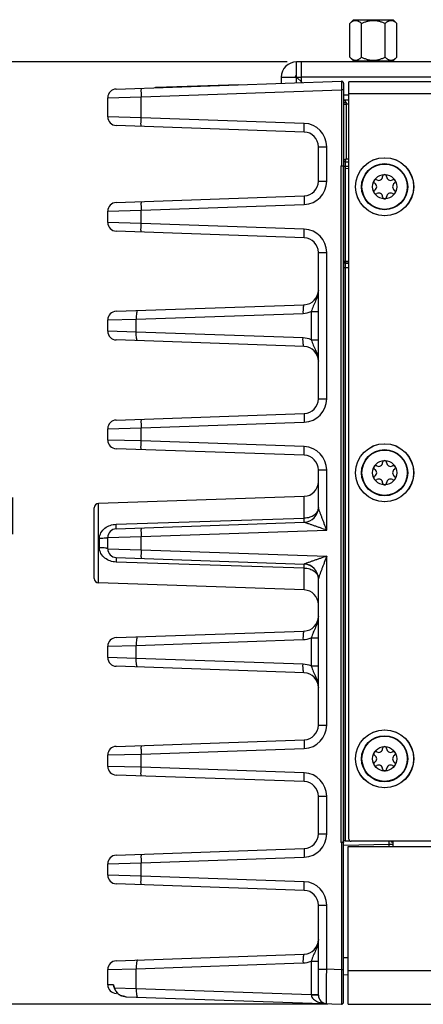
# Model space of a CAD drawing. Header units: inches. Extents: x 0 to 34, y 0 to 22.
# Tile 68 of 106: x 12 to 13.9, y 8.3 to 12.8. Entities that reach past the tile are written whole.
import ezdxf

# ---------------------------------------------------------------- set-up
doc = ezdxf.new("R2010")
doc.units = ezdxf.units.IN
doc.header["$LTSCALE"] = 1.87
doc.header["$MEASUREMENT"] = 0
doc.layers.get('0').update_dxf_attribs({"linetype": 'CONTINUOUS'})
for name, color, linetype in [('02___PRT_ALL_AXES', 7, 'CONTINUOUS'), ('COSMETIC', 7, 'CONTINUOUS'), ('DIMENSIONS', 7, 'CONTINUOUS')]:
    doc.layers.add(name, color=color, linetype=linetype)
doc.styles.get("Standard").update_dxf_attribs({"font": 'txt', "width": 0.8})
doc.dimstyles.new('DIMSTYLE_1', dxfattribs={"dimtxt": 0.125, "dimasz": 0.18, "dimexe": 0.125, "dimexo": 0.0625, "dimgap": 0.0625, "dimtad": 0, "dimtih": 1, "dimtoh": 1, "dimzin": 4, "dimdsep": 46, "dimtxsty": 'STANDARD', "dimblk": '_FILLED', "dimblk1": '_FILLED', "dimblk2": '_FILLED', "dimcen": 0.09, "dimadec": 0, "dimazin": 0, "dimtp": 0.01, "dimtm": 0.01, "dimtfac": 1, "dimtofl": 0, "dimtmove": 0, "dimatfit": 3, "dimldrblk": '_FILLED', "dimfxl": 1, "dimtolj": 1, "dimtzin": 4, "dimarcsym": 0})

# ---------------------------------------------------------------- blocks, each defined once
blk = doc.blocks.new('_FILLED')
at = {"color": 0, "linetype": 'BYBLOCK'}
blk.add_solid([(0, 0), (-1, 0.174), (-1, -0.174)], dxfattribs=at)
blk = doc.blocks.new('*D6')
at = {"layer": 'DIMENSIONS', "color": 2, "linetype": 'CONTINUOUS'}
for p, q in [((13.2356, 12.5656), (11.4796, 12.5656)), ((11.6046, 12.5656), (11.6046, 10.6353)), ((11.6046, 8.2675), (11.6046, 10.3853)), ((13.4197, 8.2675), (11.4796, 8.2675))]:
    blk.add_line(p, q, dxfattribs=at)
at = {"layer": 'DIMENSIONS', "color": 2, "linetype": 'CONTINUOUS', "xscale": 0.18, "yscale": 0.18, "zscale": 0.18}
for p, rotation in [((11.6046, 12.5656), 90), ((11.6046, 8.2675), 270)]:
    blk.add_blockref('_FILLED', p, dxfattribs=dict(at, rotation=rotation))
at = {"layer": 'DIMENSIONS', "color": 2, "linetype": 'CONTINUOUS', "insert": (11.6046, 10.5728), "char_height": 0.125, "width": 1.225, "attachment_point": 2, "line_spacing_factor": 0.9}
blk.add_mtext('4.30{\\Ftxt.shx;\\W1.000000;\\H0.125000; }[109.2]', dxfattribs=at)

msp = doc.modelspace()

# ---------------------------------------------------------------- linework, layer by layer
at = {"color": 7, "linetype": 'CONTINUOUS'}
for p, q in [((13.52, 12.7403), (13.5373, 12.7576)), ((13.5373, 12.7576), (13.7185, 12.7576)), ((13.7359, 12.7403), (13.7185, 12.7576)), ((13.52, 12.5871), (13.52, 12.7403)), ((13.5739, 12.5871), (13.5739, 12.7403)), ((13.6819, 12.5871), (13.6819, 12.7403)), ((13.7359, 12.5871), (13.7359, 12.7403)), ((13.5369, 12.5701), (13.52, 12.5871)), ((13.7189, 12.5701), (13.7359, 12.5871)), ((13.5369, 12.5701), (13.7189, 12.5701)), ((12.4546, 12.4413), (13.4822, 12.4772)), ((12.6346, 12.4492), (12.6366, 12.4493)), ((12.6346, 12.4476), (12.6346, 12.4492)), ((12.6367, 12.4477), (12.6366, 12.4493)), ((12.6368, 12.4493), (13.0147, 12.4625)), ((12.6369, 12.4477), (12.6368, 12.4493)), ((12.6433, 12.4495), (12.6433, 12.4479)), ((12.6472, 12.4481), (12.6472, 12.4496)), ((12.6809, 12.4492), (12.6809, 12.4508)), ((12.685, 12.4494), (12.6849, 12.451)), ((12.7254, 12.4508), (12.7254, 12.4524)), ((12.7881, 12.453), (12.788, 12.4546)), ((12.898, 12.4568), (12.8979, 12.4584)), ((13.0147, 12.4609), (13.0147, 12.4625)), ((13.4924, 12.4674), (13.4924, 12.0816)), ((13.5168, 9.0208), (13.5168, 12.4738)), ((16.3468, 12.4738), (13.5168, 12.4738)), ((12.4166, 12.402), (12.5686, 12.406)), ((12.4166, 12.3147), (12.4166, 12.402)), ((12.5686, 12.406), (13.4822, 12.4379)), ((12.5686, 12.3107), (12.5686, 12.406)), ((13.4822, 12.4379), (13.4822, 12.0907)), ((13.4924, 12.4379), (13.4822, 12.4379)), ((16.3468, 12.4198), (13.5168, 12.4198)), ((13.4924, 12.3925), (13.5168, 12.3919)), ((13.4924, 12.3726), (13.5039, 12.3726)), ((13.5039, 12.3726), (13.5039, 12.1217)), ((13.5168, 12.3722), (13.5039, 12.3726)), ((12.5686, 12.3107), (12.4166, 12.3147)), ((13.3126, 12.2848), (12.5686, 12.3107)), ((13.3126, 12.2454), (12.4546, 12.2754)), ((13.3772, 12.0207), (13.3772, 12.1785)), ((13.3772, 12.1785), (13.4152, 12.1785)), ((13.4152, 12.0207), (13.4152, 12.1785)), ((13.4795, 12.0907), (13.4795, 9.0052)), ((13.4795, 12.0907), (13.4822, 12.0907)), ((13.4897, 12.0899), (13.4897, 9.006)), ((13.4897, 12.0899), (13.4898, 12.0895)), ((13.4899, 12.0891), (13.4922, 12.0816)), ((13.4922, 12.0816), (13.4922, 11.6569)), ((13.5039, 12.1217), (13.4924, 12.1178)), ((13.4924, 12.0903), (13.4999, 12.0903)), ((13.5, 12.11), (13.5168, 12.1095)), ((13.5, 12.11), (13.5001, 12.0903)), ((13.5, 12.0805), (13.5, 11.6569)), ((13.5, 12.0805), (13.5168, 12.0797)), ((13.5001, 12.0903), (13.5001, 12.0805)), ((13.5001, 12.0903), (13.5168, 12.0898)), ((13.5168, 12.1213), (13.5039, 12.1217)), ((13.3772, 12.0207), (13.4152, 12.0207)), ((12.4546, 11.9238), (13.3126, 11.9538)), ((12.5686, 11.8885), (13.3126, 11.9145)), ((12.4166, 11.8845), (12.5686, 11.8885)), ((12.4166, 11.8326), (12.4166, 11.8845)), ((12.5686, 11.8286), (12.5686, 11.8885)), ((12.5686, 11.8286), (12.4166, 11.8326)), ((13.3126, 11.8026), (12.5686, 11.8286)), ((13.3126, 11.7633), (12.4546, 11.7932)), ((13.3772, 11.0286), (13.3772, 11.6964)), ((13.3772, 11.6964), (13.4152, 11.6964)), ((13.4152, 11.0286), (13.4152, 11.6964)), ((13.4917, 11.6493), (13.4914, 11.6273)), ((13.4919, 11.6534), (13.4917, 11.6493)), ((13.4921, 11.6549), (13.4919, 11.6534)), ((13.4922, 11.6569), (13.4921, 11.6549)), ((13.4921, 11.6549), (13.4921, 11.6549)), ((13.4922, 11.6569), (13.5168, 11.6569)), ((13.5, 11.6569), (13.5, 11.647)), ((13.5, 11.647), (13.5, 11.647)), ((13.5, 11.647), (13.5168, 11.647)), ((13.5168, 11.647), (13.5, 11.647)), ((13.4914, 11.6273), (13.4914, 9.0116)), ((13.4914, 11.6273), (13.4993, 11.6273)), ((13.4993, 11.6273), (13.4993, 9.0125)), ((13.4993, 11.6273), (13.5168, 11.6273)), ((12.4546, 11.4278), (13.3126, 11.4577)), ((12.5467, 11.3918), (13.3072, 11.4184)), ((13.3447, 11.4267), (13.3447, 11.2983)), ((13.3447, 11.4266), (13.3772, 11.4266)), ((12.4166, 11.3884), (12.5467, 11.3918)), ((12.4166, 11.3365), (12.4166, 11.3884)), ((12.5467, 11.3331), (12.5467, 11.3918)), ((12.5467, 11.3331), (12.4166, 11.3365)), ((13.3072, 11.3065), (12.5467, 11.3331)), ((13.3126, 11.2672), (12.4546, 11.2972)), ((13.3447, 11.2983), (13.3772, 11.2983)), ((13.3772, 11.0286), (13.4152, 11.0286)), ((12.4546, 10.9317), (13.3126, 10.9617)), ((12.5686, 10.8963), (13.3126, 10.9223)), ((12.4166, 10.8924), (12.5686, 10.8963)), ((12.4166, 10.8404), (12.4166, 10.8924)), ((12.5686, 10.8365), (12.5686, 10.8963)), ((12.5686, 10.8365), (12.4166, 10.8404)), ((13.3126, 10.8105), (12.5686, 10.8365)), ((13.3126, 10.7711), (12.4546, 10.8011)), ((13.3772, 10.5324), (13.3772, 10.7043)), ((13.3772, 10.7043), (13.4152, 10.7043)), ((13.4152, 10.4298), (13.4152, 10.7043)), ((13.3126, 10.5838), (12.3736, 10.551)), ((13.3126, 10.484), (13.3126, 10.5838)), ((12.3546, 10.2094), (12.3546, 10.5313)), ((12.3736, 10.1897), (12.3736, 10.551)), ((13.3772, 10.5324), (13.3772, 10.5324)), ((12.4546, 10.4565), (13.3126, 10.484)), ((12.4546, 10.4356), (13.3126, 10.4656)), ((12.5686, 10.4003), (13.4152, 10.4298)), ((12.3786, 10.349), (12.3786, 10.3917)), ((12.4166, 10.3963), (12.5686, 10.4003)), ((12.4166, 10.3444), (12.4166, 10.3963)), ((12.5686, 10.3404), (12.5686, 10.4003)), ((12.4166, 10.3444), (12.5686, 10.3404)), ((12.5686, 10.3404), (13.4152, 10.3108)), ((12.4546, 10.305), (13.3126, 10.2751)), ((13.3126, 10.2567), (12.4546, 10.2842)), ((13.4152, 9.5404), (13.4152, 10.3108)), ((13.3126, 10.1569), (13.3126, 10.2567)), ((13.3772, 9.5404), (13.3772, 10.2082)), ((13.3126, 10.1569), (12.3736, 10.1897)), ((12.4546, 9.9396), (13.3126, 9.9695)), ((12.5467, 9.9036), (13.3072, 9.9302)), ((13.3447, 9.9385), (13.3447, 9.8101)), ((13.3447, 9.9385), (13.3772, 9.9385)), ((12.4166, 9.9002), (12.5467, 9.9036)), ((12.4166, 9.8483), (12.4166, 9.9002)), ((12.5467, 9.8449), (12.5467, 9.9036)), ((12.5467, 9.8449), (12.4166, 9.8483)), ((13.3072, 9.8184), (12.5467, 9.8449)), ((13.3126, 9.779), (12.4546, 9.809)), ((13.3447, 9.8101), (13.3772, 9.8101)), ((13.3772, 9.5404), (13.4152, 9.5404)), ((12.4546, 9.4435), (13.3126, 9.4735)), ((12.5686, 9.4082), (13.3126, 9.4341)), ((12.4166, 9.4042), (12.5686, 9.4082)), ((12.4166, 9.3523), (12.4166, 9.4042)), ((12.5686, 9.3483), (12.5686, 9.4082)), ((12.5686, 9.3483), (12.4166, 9.3523)), ((13.3126, 9.3223), (12.5686, 9.3483)), ((13.3126, 9.2829), (12.4546, 9.3129)), ((13.3772, 9.0443), (13.3772, 9.2161)), ((13.3772, 9.2161), (13.4152, 9.2161)), ((13.4152, 9.0443), (13.4152, 9.2161)), ((13.3772, 9.0443), (13.4152, 9.0443)), ((13.4822, 9.0052), (13.4795, 9.0052)), ((13.4875, 9.0055), (13.4816, 9.0051)), ((13.4822, 9.0052), (13.4822, 8.4249)), ((13.4899, 9.0067), (13.4909, 9.0099)), ((13.4909, 9.0099), (13.4924, 9.0099)), ((13.4912, 9.0106), (13.4913, 9.0114)), ((13.4914, 9.0116), (13.4913, 9.0114)), ((13.4915, 9.0118), (13.4914, 9.0116)), ((13.4923, 8.9927), (13.6996, 8.9981)), ((13.4924, 8.2773), (13.4924, 9.0099)), ((13.4993, 9.0125), (13.5206, 9.0131)), ((13.5125, 8.2671), (13.5125, 8.9864)), ((13.5125, 8.9864), (20.9854, 8.9864)), ((16.3368, 9.0108), (13.5268, 9.0108)), ((13.6996, 8.9981), (13.6998, 9.0109)), ((13.6996, 8.9864), (13.6996, 8.9981)), ((13.6996, 8.9981), (13.7187, 8.9981)), ((13.7187, 8.9864), (13.7187, 9.0108)), ((12.4546, 8.9475), (13.3126, 8.9774)), ((12.5686, 8.9121), (13.3126, 8.9381)), ((12.4166, 8.9081), (12.5686, 8.9121)), ((12.4166, 8.8562), (12.4166, 8.9081)), ((12.5686, 8.8522), (12.5686, 8.9121)), ((12.5686, 8.8522), (12.4166, 8.8562)), ((13.3126, 8.8262), (12.5686, 8.8522)), ((13.3126, 8.7869), (12.4546, 8.8169)), ((13.3772, 8.3092), (13.3772, 8.72)), ((13.3772, 8.72), (13.4152, 8.72)), ((13.4152, 8.4272), (13.4152, 8.72)), ((12.4546, 8.4653), (13.3126, 8.4953)), ((12.5467, 8.4294), (13.3072, 8.4559)), ((13.3447, 8.4642), (13.3447, 8.3114)), ((13.3447, 8.4642), (13.3772, 8.4642)), ((13.4924, 8.4808), (13.5125, 8.4813)), ((12.4166, 8.426), (12.5467, 8.4294)), ((12.4166, 8.3565), (12.4166, 8.426)), ((12.5467, 8.3393), (12.5467, 8.4294)), ((13.3772, 8.4272), (13.4152, 8.4272)), ((13.4822, 8.4249), (13.4152, 8.4272)), ((13.4822, 8.4249), (13.482, 8.3267)), ((13.4924, 8.4249), (13.4822, 8.4249)), ((13.4924, 8.4021), (13.5125, 8.4026)), ((14.069, 8.4191), (13.5125, 8.4191)), ((12.4425, 8.3558), (12.4166, 8.3565)), ((12.4448, 8.3483), (12.4425, 8.3558)), ((12.445, 8.3449), (12.4458, 8.3427)), ((12.445, 8.3449), (12.445, 8.3449)), ((12.4458, 8.3427), (12.4465, 8.3406)), ((12.4465, 8.3406), (12.4467, 8.3414)), ((12.4465, 8.3406), (12.4483, 8.3359)), ((12.4468, 8.3426), (12.4466, 8.3432)), ((12.4467, 8.3414), (12.4471, 8.3419)), ((12.4471, 8.3419), (12.4468, 8.3426)), ((12.4471, 8.3419), (12.5467, 8.3393)), ((12.4483, 8.3359), (12.453, 8.3271)), ((12.453, 8.3271), (12.4603, 8.3179)), ((12.4613, 8.3169), (12.4546, 8.3172)), ((12.4603, 8.3179), (12.4634, 8.315)), ((12.4613, 8.3169), (12.4634, 8.315)), ((12.4634, 8.315), (12.4637, 8.3153)), ((12.4634, 8.315), (12.4669, 8.3122)), ((12.4634, 8.315), (12.4669, 8.3122)), ((12.4669, 8.3122), (12.4796, 8.3057)), ((12.5467, 8.3393), (13.3447, 8.3114)), ((13.3447, 8.3114), (13.3772, 8.3114)), ((13.482, 8.3267), (13.482, 8.3214)), ((13.482, 8.3214), (13.4822, 8.2675)), ((12.4796, 8.3057), (12.4946, 8.3023)), ((12.4946, 8.3023), (12.5018, 8.3017)), ((12.5018, 8.3017), (13.4822, 8.2675)), ((13.5125, 8.2671), (15.3932, 8.2671))]:
    msp.add_line(p, q, dxfattribs=at)
at = {"color": 3, "linetype": 'CONTINUOUS'}
for p, q in [((13.2781, 12.4701), (13.2781, 12.5656)), ((13.2981, 12.5656), (13.2781, 12.5656)), ((13.2981, 12.5656), (13.2981, 12.4708)), ((13.2081, 12.4956), (13.2081, 12.4676)), ((13.2081, 12.4956), (13.2981, 12.4956)), ((13.3028, 12.471), (13.2781, 12.4956)), ((13.4924, 12.4156), (13.5168, 12.4156))]:
    msp.add_line(p, q, dxfattribs=at)
at = {"color": 7, "linetype": 'CONTINUOUS'}
for centre, radius in [((13.6798, 11.9958), 0.1325), ((13.6794, 11.996), 0.1053), ((13.6794, 11.996), 0.1033), ((13.6794, 11.996), 0.0555), ((13.6798, 10.6913), 0.1325), ((13.6794, 10.6915), 0.1053), ((13.6794, 10.6915), 0.1033), ((13.6794, 10.6915), 0.0555), ((13.6798, 9.3868), 0.1325), ((13.6794, 9.387), 0.1053), ((13.6794, 9.387), 0.1033), ((13.6794, 9.387), 0.0555)]:
    msp.add_circle(centre, radius, dxfattribs=at)
at = {"color": 3, "linetype": 'CONTINUOUS'}
for radius in [0.07, 0.00691]:
    msp.add_arc((13.2781, 12.4956), radius, 90, 180, dxfattribs=at)
at = {"color": 7, "linetype": 'CONTINUOUS'}
for centre, radius, start, end in [((13.2781, 12.4956), 0.00395, 90, 180), ((12.456, 12.402), 0.0394, 92, 180), ((13.4825, 12.4674), 0.00984, 0.0143, 91.9995), ((14.6864, 12.3912), 1.1827, 180.5887, 180.9035), ((12.456, 12.3147), 0.0394, 179.9999, 267.9982), ((13.3089, 12.1785), 0.1063, 0.0014, 87.9986), ((13.3103, 12.1785), 0.0669, 0.001, 88.0007), ((13.5002, 12.1178), 0.00787, 180.0016, 268.5), ((13.6522, 12.043), 0.0181, 241.6303, 358.3697), ((13.6794, 12.0423), 0.00906, 1.6303, 178.3697), ((13.7065, 12.043), 0.0181, 181.6303, 298.3697), ((13.3089, 12.0207), 0.1063, 272.0014, 359.9986), ((13.3103, 12.0207), 0.0669, 271.9993, 359.999), ((13.6393, 12.0191), 0.00906, 61.6303, 238.3697), ((13.6251, 11.996), 0.0181, 301.6303, 58.3697), ((13.7194, 12.0191), 0.00906, 301.6303, 118.3697), ((13.7337, 11.996), 0.0181, 121.6303, 238.3697), ((13.6393, 11.9729), 0.00906, 121.6303, 298.3697), ((13.6522, 11.949), 0.0181, 1.6303, 118.3697), ((13.6794, 11.9497), 0.00906, 181.6303, 358.3697), ((13.7065, 11.949), 0.0181, 61.6303, 178.3697), ((13.7194, 11.9729), 0.00906, 241.6303, 58.3697), ((12.456, 11.8845), 0.0394, 92.0018, 180.0001), ((12.456, 11.8326), 0.0394, 179.9999, 267.9982), ((13.3089, 11.6964), 0.1063, 0.0014, 87.9986), ((13.3103, 11.6964), 0.0669, 0.001, 88.0007), ((13.5, 11.6549), 0.00788, 180.0296, 269.9704), ((13.5, 11.6549), 0.00788, 180.0296, 269.9704), ((13.3103, 11.5246), 0.0669, 271.9973, 359.999), ((12.456, 11.3884), 0.0394, 92.0023, 180.0001), ((12.456, 11.3365), 0.0394, 180, 268), ((13.3103, 11.2003), 0.0669, 0.0038, 88.0027), ((13.3089, 11.0286), 0.1063, 272.0014, 359.9986), ((13.3103, 11.0286), 0.0669, 271.9993, 359.999), ((12.456, 10.8924), 0.0394, 92.0018, 180.0001), ((12.456, 10.8404), 0.0394, 180, 268), ((13.3089, 10.7042), 0.1063, 0.0014, 87.9986), ((13.3103, 10.7043), 0.0669, 0.001, 88.0007), ((13.6522, 10.7385), 0.0181, 241.6303, 358.3697), ((13.6794, 10.7378), 0.00906, 1.6303, 178.3697), ((13.7065, 10.7385), 0.0181, 181.6303, 298.3697), ((13.6393, 10.7146), 0.00906, 61.6303, 238.3697), ((13.6251, 10.6915), 0.0181, 301.6303, 58.3697), ((13.7194, 10.7146), 0.00906, 301.6303, 118.3697), ((13.7337, 10.6915), 0.0181, 121.6303, 238.3697), ((13.3103, 10.6507), 0.0669, 272, 360), ((13.6393, 10.6684), 0.00906, 121.6303, 298.3697), ((13.6522, 10.6445), 0.0181, 1.6303, 118.3697), ((13.6794, 10.6452), 0.00906, 181.6303, 358.3697), ((13.7065, 10.6445), 0.0181, 61.6303, 178.3697), ((13.7194, 10.6684), 0.00906, 241.6303, 58.3697), ((12.3743, 10.5313), 0.0197, 92, 180), ((13.3103, 10.5325), 0.0669, 272, 360), ((13.3103, 10.5325), 0.0669, 272.051, 359.9806), ((12.456, 10.3963), 0.0394, 92.0018, 180.0001), ((12.456, 10.3444), 0.0394, 180, 267.9869), ((13.3103, 10.2082), 0.0669, 360, 88), ((13.3103, 10.2082), 0.0669, 0.0195, 87.949), ((12.3743, 10.2094), 0.0197, 180, 268), ((13.3103, 10.09), 0.0669, 0, 88), ((13.3103, 10.0364), 0.0669, 271.9973, 359.999), ((12.456, 9.9002), 0.0394, 92, 180), ((12.456, 9.8483), 0.0394, 180, 268), ((13.3103, 9.7121), 0.0669, 0.0038, 88.0027), ((13.3089, 9.5404), 0.1063, 272.0014, 359.9986), ((13.3103, 9.5404), 0.0669, 271.9993, 359.999), ((12.456, 9.4042), 0.0394, 92, 180), ((13.6522, 9.434), 0.0181, 241.6303, 358.3697), ((13.6794, 9.4333), 0.00906, 1.6303, 178.3697), ((13.7065, 9.434), 0.0181, 181.6303, 298.3697), ((13.6393, 9.4101), 0.00906, 61.6303, 238.3697), ((13.6251, 9.387), 0.0181, 301.6303, 58.3697), ((13.7194, 9.4101), 0.00906, 301.6303, 118.3697), ((13.7337, 9.387), 0.0181, 121.6303, 238.3697), ((12.456, 9.3523), 0.0394, 179.9999, 267.9982), ((13.6393, 9.3639), 0.00906, 121.6303, 298.3697), ((13.6522, 9.34), 0.0181, 1.6303, 118.3697), ((13.6794, 9.3407), 0.00906, 181.6303, 358.3697), ((13.7065, 9.34), 0.0181, 61.6303, 178.3697), ((13.7194, 9.3639), 0.00906, 241.6303, 58.3697), ((13.3089, 9.2161), 0.1063, 0.0014, 87.9986), ((13.3103, 9.2161), 0.0669, 0.001, 88.0007), ((13.3089, 9.0443), 0.1063, 272.0014, 359.9986), ((13.3103, 9.0443), 0.0669, 271.9993, 359.999), ((13.5221, 9.0081), 0.0309, 175.4102, 176.4727), ((13.5268, 9.0208), 0.01, 180, 270), ((12.456, 8.9081), 0.0394, 92.0018, 180.0001), ((12.456, 8.8562), 0.0394, 180, 268), ((13.3089, 8.72), 0.1063, 0.0014, 87.9986), ((13.3103, 8.72), 0.0669, 0.001, 88.0007), ((13.3103, 8.5622), 0.0669, 271.9967, 360), ((12.456, 8.426), 0.0394, 92.0023, 180.0001), ((12.456, 8.3565), 0.0394, 180, 267.9994), ((12.6227, 8.4084), 0.1878, 198.6594, 199.481), ((12.4782, 8.3567), 0.0358, 203.3312, 209.3435), ((12.8068, 8.4736), 0.3831, 199.4875, 199.8912), ((12.5524, 8.3762), 0.1107, 198.012, 198.5536), ((12.5028, 8.3578), 0.0578, 208.8667, 214.5001), ((12.5014, 8.3569), 0.0562, 214.5035, 221.0004), ((12.5002, 8.3558), 0.0545, 220.9997, 228.0464), ((12.4972, 8.3541), 0.0513, 239.3787, 244.2058), ((12.4984, 8.3566), 0.0541, 244.1864, 246.5574), ((13.1145, 8.3037), 0.2303, 1.6508, 1.9339), ((13.4166, 8.3092), 0.0394, 180, 268), ((12.4997, 8.3597), 0.0574, 246.5824, 251.2921), ((12.504, 8.3778), 0.0761, 262.2467, 263.5135), ((12.5046, 8.384), 0.0823, 263.5584, 268.0464), ((13.4825, 8.2773), 0.00984, 268.0003, 359.99)]:
    msp.add_arc(centre, radius, start, end, dxfattribs=at)
for points, knots in [([(13.52, 12.7403), (13.521, 12.7413), (13.5231, 12.7433), (13.5263, 12.7461), (13.5296, 12.7486), (13.533, 12.7507), (13.5358, 12.7522), (13.5382, 12.7531), (13.5405, 12.7539), (13.5428, 12.7544), (13.5452, 12.7547), (13.5469, 12.7547), (13.5487, 12.7547), (13.5511, 12.7544), (13.5534, 12.7539), (13.5557, 12.7531), (13.5581, 12.7522), (13.5609, 12.7507), (13.5643, 12.7486), (13.5676, 12.7461), (13.5708, 12.7433), (13.5729, 12.7413), (13.5739, 12.7403)], [0, 0, 0, 0, 0.069983, 0.137898, 0.203559, 0.266843, 0.327777, 0.357431, 0.386599, 0.443738, 0.471927, 0.5, 0.528073, 0.556262, 0.613401, 0.642569, 0.672223, 0.733157, 0.796441, 0.862102, 0.930017, 1, 1, 1, 1]), ([(13.5739, 12.7403), (13.5781, 12.7424), (13.5846, 12.7453), (13.5934, 12.7486), (13.6001, 12.7507), (13.6069, 12.7525), (13.6127, 12.7535), (13.6174, 12.7541), (13.622, 12.7546), (13.6256, 12.7547), (13.6279, 12.7547)], [0, 0, 0, 0, 0.249945, 0.374946, 0.499949, 0.624952, 0.749957, 0.812474, 0.874999, 1, 1, 1, 1]), ([(13.6279, 12.7547), (13.6303, 12.7547), (13.6338, 12.7546), (13.6385, 12.7541), (13.6431, 12.7535), (13.6489, 12.7525), (13.6558, 12.7507), (13.6625, 12.7486), (13.6713, 12.7453), (13.6777, 12.7424), (13.6819, 12.7403)], [0, 0, 0, 0, 0.125001, 0.187527, 0.250044, 0.37505, 0.500053, 0.625056, 0.750056, 1, 1, 1, 1]), ([(13.6819, 12.7403), (13.6829, 12.7413), (13.685, 12.7433), (13.6883, 12.7461), (13.6915, 12.7486), (13.6949, 12.7507), (13.6978, 12.7522), (13.7001, 12.7531), (13.7024, 12.7539), (13.7048, 12.7544), (13.7071, 12.7547), (13.7089, 12.7547), (13.7107, 12.7547), (13.713, 12.7544), (13.7154, 12.7539), (13.7177, 12.7531), (13.72, 12.7522), (13.7229, 12.7507), (13.7262, 12.7486), (13.7295, 12.7461), (13.7328, 12.7433), (13.7348, 12.7413), (13.7359, 12.7403)], [0, 0, 0, 0, 0.069983, 0.137898, 0.203559, 0.266843, 0.327777, 0.357431, 0.386599, 0.443738, 0.471927, 0.5, 0.528073, 0.556262, 0.613401, 0.642569, 0.672223, 0.733157, 0.796441, 0.862102, 0.930017, 1, 1, 1, 1]), ([(13.52, 12.5871), (13.521, 12.5861), (13.5231, 12.5841), (13.5263, 12.5813), (13.5296, 12.5788), (13.533, 12.5766), (13.5358, 12.5752), (13.5382, 12.5742), (13.5405, 12.5735), (13.5428, 12.5729), (13.5452, 12.5727), (13.5469, 12.5726), (13.5487, 12.5727), (13.5511, 12.5729), (13.5534, 12.5735), (13.5557, 12.5742), (13.5581, 12.5752), (13.5609, 12.5766), (13.5643, 12.5788), (13.5676, 12.5813), (13.5708, 12.5841), (13.5729, 12.5861), (13.5739, 12.5871)], [0, 0, 0, 0, 0.069983, 0.137898, 0.203559, 0.266843, 0.327777, 0.357431, 0.386599, 0.443738, 0.471927, 0.5, 0.528073, 0.556262, 0.613401, 0.642569, 0.672223, 0.733157, 0.796441, 0.862102, 0.930017, 1, 1, 1, 1]), ([(13.5739, 12.5871), (13.5781, 12.585), (13.5846, 12.5821), (13.5934, 12.5787), (13.6001, 12.5766), (13.6069, 12.5749), (13.6127, 12.5738), (13.6174, 12.5732), (13.622, 12.5728), (13.6256, 12.5726), (13.6279, 12.5726)], [0, 0, 0, 0, 0.249945, 0.374946, 0.499949, 0.624952, 0.749957, 0.812474, 0.874999, 1, 1, 1, 1]), ([(13.6279, 12.5726), (13.6303, 12.5726), (13.6338, 12.5728), (13.6385, 12.5732), (13.6431, 12.5738), (13.6489, 12.5749), (13.6558, 12.5766), (13.6625, 12.5787), (13.6713, 12.5821), (13.6777, 12.585), (13.6819, 12.5871)], [0, 0, 0, 0, 0.125001, 0.187527, 0.250044, 0.37505, 0.500053, 0.625056, 0.750057, 1, 1, 1, 1]), ([(13.6819, 12.5871), (13.6829, 12.5861), (13.685, 12.5841), (13.6883, 12.5813), (13.6915, 12.5788), (13.6949, 12.5766), (13.6978, 12.5752), (13.7001, 12.5742), (13.7024, 12.5735), (13.7048, 12.5729), (13.7071, 12.5727), (13.7089, 12.5726), (13.7107, 12.5727), (13.713, 12.5729), (13.7154, 12.5735), (13.7177, 12.5742), (13.72, 12.5752), (13.7229, 12.5766), (13.7262, 12.5788), (13.7295, 12.5813), (13.7328, 12.5841), (13.7348, 12.5861), (13.7359, 12.5871)], [0, 0, 0, 0, 0.069983, 0.137898, 0.203559, 0.266843, 0.327777, 0.357431, 0.386599, 0.443738, 0.471927, 0.5, 0.528073, 0.556262, 0.613401, 0.642569, 0.672223, 0.733157, 0.796441, 0.862102, 0.930017, 1, 1, 1, 1]), ([(12.5686, 12.4453), (12.5685, 12.4453), (12.5684, 12.445), (12.5683, 12.4445), (12.5682, 12.4435), (12.5681, 12.4415), (12.568, 12.4382), (12.568, 12.4334), (12.568, 12.4275), (12.5682, 12.4183), (12.5684, 12.411), (12.5686, 12.406)], [0, 0, 0, 0, 0.005911, 0.020689, 0.044676, 0.077779, 0.170232, 0.29432, 0.445489, 0.618082, 1, 1, 1, 1]), ([(13.4822, 12.4772), (13.4821, 12.4772), (13.4822, 12.4768), (13.4821, 12.4764), (13.4821, 12.4754), (13.4821, 12.4741), (13.4821, 12.4725), (13.482, 12.4696), (13.482, 12.4653), (13.482, 12.4595), (13.4821, 12.4527), (13.4821, 12.4455), (13.4822, 12.4404), (13.4822, 12.4379)], [0, 0, 0, 0, 0.004915, 0.019353, 0.043196, 0.076272, 0.118234, 0.168659, 0.293026, 0.444491, 0.617317, 0.805091, 1, 1, 1, 1]), ([(13.4924, 12.3829), (13.4924, 12.3824), (13.4934, 12.3811), (13.4973, 12.3795), (13.5011, 12.3791), (13.5038, 12.3791)], [0, 0, 0, 0, 0.134204, 0.352348, 1, 1, 1, 1]), ([(13.4965, 12.3892), (13.4983, 12.3882), (13.5018, 12.3856), (13.5038, 12.3813), (13.5038, 12.3791)], [0, 0, 0, 0, 0.48579, 1, 1, 1, 1]), ([(12.5686, 12.2714), (12.5685, 12.2714), (12.5684, 12.2718), (12.5683, 12.2722), (12.5682, 12.2732), (12.5681, 12.2752), (12.568, 12.2785), (12.568, 12.2833), (12.568, 12.2892), (12.5682, 12.2984), (12.5684, 12.3057), (12.5686, 12.3107)], [0, 0, 0, 0, 0.005911, 0.020689, 0.044676, 0.077779, 0.170232, 0.29432, 0.445489, 0.618082, 1, 1, 1, 1]), ([(13.3126, 12.2454), (13.3125, 12.2454), (13.3124, 12.2458), (13.3124, 12.2463), (13.3123, 12.2472), (13.3121, 12.2492), (13.3121, 12.2525), (13.312, 12.2573), (13.3121, 12.2632), (13.3122, 12.2725), (13.3124, 12.2797), (13.3126, 12.2848)], [0, 0, 0, 0, 0.005911, 0.020689, 0.044676, 0.077779, 0.170232, 0.29432, 0.445489, 0.618082, 1, 1, 1, 1]), ([(13.4816, 12.0907), (13.483, 12.0907), (13.4855, 12.0907), (13.4885, 12.0906), (13.4904, 12.0904), (13.4914, 12.0902), (13.492, 12.0901), (13.4924, 12.0899), (13.4924, 12.0898)], [0, 0, 0, 0, 0.371711, 0.694988, 0.820576, 0.914964, 0.974563, 1, 1, 1, 1]), ([(13.5, 12.11), (13.5, 12.11), (13.5002, 12.1105), (13.5002, 12.111), (13.5007, 12.1122), (13.5011, 12.1136), (13.5017, 12.1154), (13.5026, 12.1181), (13.5033, 12.1202), (13.5039, 12.1217)], [0, 0, 0, 0, 0.019381, 0.077917, 0.172779, 0.299225, 0.451497, 0.623338, 1, 1, 1, 1]), ([(13.3126, 11.9538), (13.3125, 11.9538), (13.3124, 11.9534), (13.3124, 11.9529), (13.3123, 11.952), (13.3121, 11.95), (13.3121, 11.9467), (13.312, 11.9419), (13.3121, 11.936), (13.3122, 11.9267), (13.3124, 11.9195), (13.3126, 11.9145)], [0, 0, 0, 0, 0.005911, 0.020689, 0.044676, 0.077779, 0.170232, 0.29432, 0.445489, 0.618082, 1, 1, 1, 1]), ([(12.5686, 11.9278), (12.5685, 11.9278), (12.5684, 11.9275), (12.5683, 11.927), (12.5682, 11.926), (12.5681, 11.924), (12.568, 11.9207), (12.568, 11.9159), (12.568, 11.91), (12.5682, 11.9008), (12.5684, 11.8935), (12.5686, 11.8885)], [0, 0, 0, 0, 0.005911, 0.020689, 0.044676, 0.077779, 0.170232, 0.29432, 0.445489, 0.618082, 1, 1, 1, 1]), ([(12.5686, 11.7892), (12.5685, 11.7893), (12.5684, 11.7896), (12.5683, 11.7901), (12.5682, 11.7911), (12.5681, 11.793), (12.568, 11.7963), (12.568, 11.8011), (12.568, 11.807), (12.5682, 11.8163), (12.5684, 11.8236), (12.5686, 11.8286)], [0, 0, 0, 0, 0.005911, 0.020689, 0.044676, 0.077779, 0.170232, 0.29432, 0.445489, 0.618082, 1, 1, 1, 1]), ([(13.3126, 11.7633), (13.3125, 11.7633), (13.3124, 11.7636), (13.3124, 11.7641), (13.3123, 11.7651), (13.3121, 11.767), (13.3121, 11.7703), (13.312, 11.7752), (13.3121, 11.781), (13.3122, 11.7903), (13.3124, 11.7976), (13.3126, 11.8026)], [0, 0, 0, 0, 0.005911, 0.020689, 0.044676, 0.077779, 0.170232, 0.29432, 0.445489, 0.618082, 1, 1, 1, 1]), ([(13.5, 11.647), (13.4998, 11.6469), (13.4998, 11.6463), (13.4996, 11.6452), (13.4996, 11.6433), (13.4994, 11.6409), (13.4994, 11.638), (13.4993, 11.6334), (13.4993, 11.6298), (13.4993, 11.6273)], [0, 0, 0, 0, 0.024587, 0.084701, 0.178636, 0.303042, 0.453242, 0.62376, 1, 1, 1, 1]), ([(13.3772, 11.5246), (13.3772, 11.5161), (13.3745, 11.499), (13.3648, 11.4751), (13.3533, 11.4517), (13.3473, 11.4352), (13.3447, 11.4267)], [0, 0, 0, 0, 0.245872, 0.492875, 0.742404, 1, 1, 1, 1]), ([(13.3126, 11.4577), (13.3121, 11.4577), (13.3109, 11.4567), (13.3093, 11.4528), (13.3078, 11.4448), (13.307, 11.4327), (13.307, 11.4234), (13.3072, 11.4184)], [0, 0, 0, 0, 0.037517, 0.10062, 0.316173, 0.630711, 1, 1, 1, 1]), ([(12.5522, 11.4312), (12.5517, 11.4312), (12.5505, 11.4302), (12.5488, 11.4262), (12.5474, 11.4182), (12.5465, 11.4061), (12.5465, 11.3968), (12.5467, 11.3918)], [0, 0, 0, 0, 0.037517, 0.10062, 0.316173, 0.630711, 1, 1, 1, 1]), ([(12.5522, 11.2938), (12.5517, 11.2938), (12.5505, 11.2948), (12.5488, 11.2987), (12.5474, 11.3067), (12.5465, 11.3188), (12.5465, 11.3281), (12.5467, 11.3331)], [0, 0, 0, 0, 0.037517, 0.10062, 0.316173, 0.630711, 1, 1, 1, 1]), ([(13.3126, 11.2672), (13.3121, 11.2672), (13.3109, 11.2682), (13.3093, 11.2721), (13.3078, 11.2801), (13.307, 11.2923), (13.307, 11.3015), (13.3072, 11.3065)], [0, 0, 0, 0, 0.037517, 0.10062, 0.316173, 0.630711, 1, 1, 1, 1]), ([(13.3447, 11.2983), (13.3473, 11.2897), (13.3533, 11.2732), (13.3648, 11.2498), (13.3745, 11.2259), (13.3772, 11.2088), (13.3772, 11.2003)], [0, 0, 0, 0, 0.257592, 0.507122, 0.754131, 1, 1, 1, 1]), ([(13.3126, 10.9617), (13.3125, 10.9617), (13.3124, 10.9613), (13.3124, 10.9608), (13.3123, 10.9598), (13.3121, 10.9579), (13.3121, 10.9546), (13.312, 10.9498), (13.3121, 10.9439), (13.3122, 10.9346), (13.3124, 10.9273), (13.3126, 10.9223)], [0, 0, 0, 0, 0.005911, 0.020689, 0.044676, 0.077779, 0.170232, 0.29432, 0.445489, 0.618082, 1, 1, 1, 1]), ([(12.5686, 10.9357), (12.5685, 10.9357), (12.5684, 10.9353), (12.5683, 10.9348), (12.5682, 10.9338), (12.5681, 10.9319), (12.568, 10.9286), (12.568, 10.9238), (12.568, 10.9179), (12.5682, 10.9086), (12.5684, 10.9014), (12.5686, 10.8963)], [0, 0, 0, 0, 0.005911, 0.020689, 0.044676, 0.077779, 0.170232, 0.29432, 0.445489, 0.618082, 1, 1, 1, 1]), ([(12.5686, 10.7971), (12.5685, 10.7971), (12.5684, 10.7975), (12.5683, 10.798), (12.5682, 10.799), (12.5681, 10.8009), (12.568, 10.8042), (12.568, 10.809), (12.568, 10.8149), (12.5682, 10.8242), (12.5684, 10.8315), (12.5686, 10.8365)], [0, 0, 0, 0, 0.005911, 0.020689, 0.044676, 0.077779, 0.170232, 0.29432, 0.445489, 0.618082, 1, 1, 1, 1]), ([(13.3126, 10.7711), (13.3125, 10.7711), (13.3124, 10.7715), (13.3124, 10.772), (13.3123, 10.773), (13.3121, 10.7749), (13.3121, 10.7782), (13.312, 10.783), (13.3121, 10.7889), (13.3122, 10.7982), (13.3124, 10.8055), (13.3126, 10.8105)], [0, 0, 0, 0, 0.005911, 0.020689, 0.044676, 0.077779, 0.170232, 0.29432, 0.445489, 0.618082, 1, 1, 1, 1]), ([(13.3772, 10.5325), (13.3772, 10.5261), (13.3736, 10.5127), (13.3587, 10.4969), (13.3374, 10.4867), (13.3211, 10.4842), (13.3126, 10.484)], [0, 0, 0, 0, 0.214956, 0.448795, 0.712973, 1, 1, 1, 1]), ([(13.4152, 10.4298), (13.4116, 10.4394), (13.4061, 10.4536), (13.399, 10.4725), (13.3937, 10.4865), (13.3894, 10.498), (13.3861, 10.507), (13.3837, 10.5134), (13.3815, 10.5196), (13.3798, 10.5244), (13.3786, 10.5278), (13.3779, 10.5299), (13.3775, 10.5314), (13.3772, 10.5322), (13.3772, 10.5324)], [0, 0, 0, 0, 0.279271, 0.417765, 0.554669, 0.688774, 0.754064, 0.817437, 0.877774, 0.93282, 0.956955, 0.977425, 0.992488, 1, 1, 1, 1]), ([(13.3126, 10.4656), (13.3127, 10.4656), (13.3127, 10.4663), (13.3128, 10.467), (13.3128, 10.4686), (13.3128, 10.4707), (13.3128, 10.4734), (13.3127, 10.4778), (13.3127, 10.4815), (13.3126, 10.484)], [0, 0, 0, 0, 0.017842, 0.068741, 0.152327, 0.267454, 0.412298, 0.584871, 1, 1, 1, 1]), ([(13.3127, 10.4656), (13.3127, 10.4656), (13.3127, 10.4656), (13.3126, 10.4656), (13.3126, 10.4656)], [0, 0, 0, 0, 0.51423, 1, 1, 1, 1]), ([(13.4152, 10.4298), (13.4056, 10.4332), (13.3912, 10.4381), (13.3721, 10.4447), (13.3581, 10.4496), (13.3444, 10.4543), (13.3334, 10.4582), (13.3251, 10.4611), (13.3197, 10.463), (13.3156, 10.4645), (13.3134, 10.4652), (13.3127, 10.4656)], [0, 0, 0, 0, 0.281032, 0.420164, 0.557507, 0.691803, 0.820302, 0.880358, 0.934915, 0.978718, 1, 1, 1, 1]), ([(12.3786, 10.3917), (12.3786, 10.4007), (12.3836, 10.4191), (12.4022, 10.44), (12.4269, 10.4529), (12.4453, 10.4562), (12.4546, 10.4565)], [0, 0, 0, 0, 0.248904, 0.496099, 0.746238, 1, 1, 1, 1]), ([(12.4546, 10.4356), (12.4547, 10.4356), (12.4546, 10.4364), (12.4548, 10.4372), (12.4548, 10.4391), (12.4548, 10.4415), (12.4548, 10.4445), (12.4547, 10.4496), (12.4546, 10.4536), (12.4546, 10.4565)], [0, 0, 0, 0, 0.018079, 0.069585, 0.15402, 0.270051, 0.415558, 0.588236, 1, 1, 1, 1]), ([(12.5686, 10.4396), (12.5685, 10.4396), (12.5684, 10.4393), (12.5683, 10.4388), (12.5682, 10.4378), (12.5681, 10.4359), (12.568, 10.4326), (12.568, 10.4277), (12.568, 10.4218), (12.5682, 10.4126), (12.5684, 10.4053), (12.5686, 10.4003)], [0, 0, 0, 0, 0.005911, 0.020689, 0.044676, 0.077779, 0.170232, 0.29432, 0.445489, 0.618082, 1, 1, 1, 1]), ([(12.4166, 10.3963), (12.4166, 10.3959), (12.4155, 10.3951), (12.4134, 10.3944), (12.4098, 10.3936), (12.403, 10.3927), (12.3925, 10.3919), (12.3835, 10.3917), (12.3786, 10.3917)], [0, 0, 0, 0, 0.029497, 0.088976, 0.181222, 0.303662, 0.622222, 1, 1, 1, 1]), ([(12.4546, 10.2842), (12.4453, 10.2845), (12.4269, 10.2877), (12.4022, 10.3007), (12.3836, 10.3216), (12.3786, 10.3399), (12.3786, 10.349)], [0, 0, 0, 0, 0.253754, 0.503877, 0.751085, 1, 1, 1, 1]), ([(12.4166, 10.3444), (12.4166, 10.3448), (12.4155, 10.3456), (12.4134, 10.3463), (12.4098, 10.347), (12.403, 10.348), (12.3925, 10.3488), (12.3835, 10.349), (12.3786, 10.349)], [0, 0, 0, 0, 0.029496, 0.088974, 0.181221, 0.303661, 0.622221, 1, 1, 1, 1]), ([(12.5686, 10.3404), (12.5684, 10.3354), (12.5682, 10.3281), (12.568, 10.3188), (12.568, 10.313), (12.568, 10.3081), (12.5681, 10.3048), (12.5682, 10.3029), (12.5683, 10.3019), (12.5684, 10.3014), (12.5685, 10.3011), (12.5686, 10.3011)], [0, 0, 0, 0, 0.381918, 0.554511, 0.70568, 0.829768, 0.922221, 0.955324, 0.979311, 0.994089, 1, 1, 1, 1]), ([(12.4546, 10.305), (12.4547, 10.305), (12.4546, 10.3043), (12.4548, 10.3035), (12.4548, 10.3016), (12.4548, 10.2992), (12.4548, 10.2962), (12.4547, 10.2911), (12.4546, 10.287), (12.4546, 10.2842)], [0, 0, 0, 0, 0.018085, 0.069599, 0.15404, 0.270076, 0.415583, 0.588258, 1, 1, 1, 1]), ([(13.4152, 10.3108), (13.4056, 10.3075), (13.3912, 10.3026), (13.3721, 10.296), (13.3581, 10.2911), (13.3444, 10.2863), (13.3334, 10.2825), (13.3251, 10.2796), (13.3197, 10.2777), (13.3157, 10.2761), (13.3134, 10.2755), (13.3127, 10.2751)], [0, 0, 0, 0, 0.281035, 0.420168, 0.557512, 0.691806, 0.8203, 0.880351, 0.934905, 0.978711, 1, 1, 1, 1]), ([(13.4152, 10.3108), (13.4116, 10.3013), (13.4061, 10.2871), (13.399, 10.2682), (13.3937, 10.2542), (13.3894, 10.2427), (13.3861, 10.2337), (13.3837, 10.2272), (13.3815, 10.2211), (13.3798, 10.2163), (13.3786, 10.2129), (13.3779, 10.2108), (13.3775, 10.2093), (13.3772, 10.2085), (13.3772, 10.2082)], [0, 0, 0, 0, 0.279275, 0.417771, 0.554676, 0.68878, 0.75407, 0.81744, 0.877773, 0.932814, 0.95695, 0.977427, 0.992498, 1, 1, 1, 1]), ([(13.3127, 10.2751), (13.3127, 10.2751), (13.3127, 10.2751), (13.3126, 10.2751), (13.3126, 10.2751)], [0, 0, 0, 0, 0.513565, 1, 1, 1, 1]), ([(13.3126, 10.2567), (13.3127, 10.2592), (13.3127, 10.2628), (13.3128, 10.2673), (13.3128, 10.27), (13.3128, 10.2721), (13.3128, 10.2737), (13.3127, 10.2744), (13.3127, 10.2751), (13.3126, 10.2751)], [0, 0, 0, 0, 0.41513, 0.587703, 0.732548, 0.847676, 0.931264, 0.982166, 1, 1, 1, 1]), ([(13.3126, 10.2567), (13.3211, 10.2565), (13.3374, 10.254), (13.3587, 10.2438), (13.3736, 10.228), (13.3772, 10.2145), (13.3772, 10.2082)], [0, 0, 0, 0, 0.287029, 0.551206, 0.785042, 1, 1, 1, 1]), ([(13.3772, 10.0364), (13.3772, 10.0279), (13.3745, 10.0108), (13.3648, 9.987), (13.3533, 9.9635), (13.3473, 9.947), (13.3447, 9.9385)], [0, 0, 0, 0, 0.245872, 0.492875, 0.742404, 1, 1, 1, 1]), ([(13.3126, 9.9695), (13.3121, 9.9695), (13.3109, 9.9685), (13.3093, 9.9646), (13.3078, 9.9566), (13.307, 9.9445), (13.307, 9.9352), (13.3072, 9.9302)], [0, 0, 0, 0, 0.037517, 0.10062, 0.316173, 0.630711, 1, 1, 1, 1]), ([(12.5522, 9.943), (12.5517, 9.943), (12.5505, 9.942), (12.5488, 9.9381), (12.5474, 9.93), (12.5465, 9.9179), (12.5465, 9.9086), (12.5467, 9.9036)], [0, 0, 0, 0, 0.037517, 0.10062, 0.316173, 0.630711, 1, 1, 1, 1]), ([(12.5522, 9.8056), (12.5517, 9.8056), (12.5505, 9.8066), (12.5488, 9.8105), (12.5474, 9.8185), (12.5465, 9.8306), (12.5465, 9.8399), (12.5467, 9.8449)], [0, 0, 0, 0, 0.037517, 0.10062, 0.316173, 0.630711, 1, 1, 1, 1]), ([(13.3126, 9.779), (13.3121, 9.779), (13.3109, 9.78), (13.3093, 9.7839), (13.3078, 9.792), (13.307, 9.8041), (13.307, 9.8134), (13.3072, 9.8184)], [0, 0, 0, 0, 0.037517, 0.10062, 0.316173, 0.630711, 1, 1, 1, 1]), ([(13.3447, 9.8101), (13.3473, 9.8016), (13.3533, 9.785), (13.3648, 9.7616), (13.3745, 9.7377), (13.3772, 9.7206), (13.3772, 9.7121)], [0, 0, 0, 0, 0.257592, 0.507122, 0.754131, 1, 1, 1, 1]), ([(12.5686, 9.4475), (12.5685, 9.4475), (12.5684, 9.4471), (12.5683, 9.4466), (12.5682, 9.4457), (12.5681, 9.4437), (12.568, 9.4404), (12.568, 9.4356), (12.568, 9.4297), (12.5682, 9.4205), (12.5684, 9.4132), (12.5686, 9.4082)], [0, 0, 0, 0, 0.005911, 0.020689, 0.044676, 0.077779, 0.170232, 0.29432, 0.445489, 0.618082, 1, 1, 1, 1]), ([(13.3126, 9.4735), (13.3125, 9.4735), (13.3124, 9.4731), (13.3124, 9.4726), (13.3123, 9.4716), (13.3121, 9.4697), (13.3121, 9.4664), (13.312, 9.4616), (13.3121, 9.4557), (13.3122, 9.4464), (13.3124, 9.4392), (13.3126, 9.4341)], [0, 0, 0, 0, 0.005911, 0.020689, 0.044676, 0.077779, 0.170232, 0.29432, 0.445489, 0.618082, 1, 1, 1, 1]), ([(12.5686, 9.3089), (12.5685, 9.3089), (12.5684, 9.3093), (12.5683, 9.3098), (12.5682, 9.3108), (12.5681, 9.3127), (12.568, 9.316), (12.568, 9.3208), (12.568, 9.3267), (12.5682, 9.336), (12.5684, 9.3433), (12.5686, 9.3483)], [0, 0, 0, 0, 0.005911, 0.020689, 0.044676, 0.077779, 0.170232, 0.29432, 0.445489, 0.618082, 1, 1, 1, 1]), ([(13.3126, 9.2829), (13.3125, 9.283), (13.3124, 9.2833), (13.3124, 9.2838), (13.3123, 9.2848), (13.3121, 9.2867), (13.3121, 9.29), (13.312, 9.2948), (13.3121, 9.3007), (13.3122, 9.31), (13.3124, 9.3173), (13.3126, 9.3223)], [0, 0, 0, 0, 0.005911, 0.020689, 0.044676, 0.077779, 0.170232, 0.29432, 0.445489, 0.618082, 1, 1, 1, 1]), ([(13.4924, 9.006), (13.4924, 9.0059), (13.492, 9.0058), (13.4914, 9.0056), (13.4904, 9.0055), (13.4885, 9.0053), (13.4855, 9.0052), (13.483, 9.0051), (13.4816, 9.0051)], [0, 0, 0, 0, 0.025437, 0.085036, 0.179424, 0.305012, 0.628289, 1, 1, 1, 1]), ([(13.4993, 9.0125), (13.4976, 9.0125), (13.4953, 9.0124), (13.4928, 9.012), (13.4918, 9.0119), (13.4915, 9.0118)], [0, 0, 0, 0, 0.645101, 0.872493, 1, 1, 1, 1]), ([(13.7076, 9.0106), (13.709, 9.0092), (13.7117, 9.007), (13.7159, 9.0081), (13.7171, 9.0098), (13.7175, 9.0107)], [0, 0, 0, 0, 0.515116, 0.74891, 1, 1, 1, 1]), ([(12.5686, 8.9514), (12.5685, 8.9514), (12.5684, 8.9511), (12.5683, 8.9506), (12.5682, 8.9496), (12.5681, 8.9477), (12.568, 8.9444), (12.568, 8.9395), (12.568, 8.9337), (12.5682, 8.9244), (12.5684, 8.9171), (12.5686, 8.9121)], [0, 0, 0, 0, 0.005911, 0.020689, 0.044676, 0.077779, 0.170232, 0.29432, 0.445489, 0.618082, 1, 1, 1, 1]), ([(13.3126, 8.9774), (13.3125, 8.9774), (13.3124, 8.9771), (13.3124, 8.9766), (13.3123, 8.9756), (13.3121, 8.9736), (13.3121, 8.9703), (13.312, 8.9655), (13.3121, 8.9596), (13.3122, 8.9504), (13.3124, 8.9431), (13.3126, 8.9381)], [0, 0, 0, 0, 0.005911, 0.020689, 0.044676, 0.077779, 0.170232, 0.29432, 0.445489, 0.618082, 1, 1, 1, 1]), ([(12.5686, 8.8129), (12.5685, 8.8129), (12.5684, 8.8132), (12.5683, 8.8137), (12.5682, 8.8147), (12.5681, 8.8166), (12.568, 8.8199), (12.568, 8.8248), (12.568, 8.8307), (12.5682, 8.8399), (12.5684, 8.8472), (12.5686, 8.8522)], [0, 0, 0, 0, 0.005911, 0.020689, 0.044676, 0.077779, 0.170232, 0.29432, 0.445489, 0.618082, 1, 1, 1, 1]), ([(13.3126, 8.7869), (13.3125, 8.7869), (13.3124, 8.7872), (13.3124, 8.7877), (13.3123, 8.7887), (13.3121, 8.7907), (13.3121, 8.794), (13.312, 8.7988), (13.3121, 8.8047), (13.3122, 8.8139), (13.3124, 8.8212), (13.3126, 8.8262)], [0, 0, 0, 0, 0.005911, 0.020689, 0.044676, 0.077779, 0.170232, 0.29432, 0.445489, 0.618082, 1, 1, 1, 1]), ([(13.3772, 8.5622), (13.3772, 8.5537), (13.3745, 8.5365), (13.3648, 8.5127), (13.3533, 8.4892), (13.3473, 8.4727), (13.3447, 8.4642)], [0, 0, 0, 0, 0.245883, 0.492882, 0.742413, 1, 1, 1, 1]), ([(13.3126, 8.4953), (13.3121, 8.4953), (13.3109, 8.4943), (13.3093, 8.4903), (13.3078, 8.4823), (13.307, 8.4702), (13.307, 8.4609), (13.3072, 8.4559)], [0, 0, 0, 0, 0.037517, 0.10062, 0.316173, 0.630711, 1, 1, 1, 1]), ([(12.5522, 8.4687), (12.5517, 8.4687), (12.5505, 8.4677), (12.5488, 8.4638), (12.5474, 8.4558), (12.5465, 8.4437), (12.5465, 8.4344), (12.5467, 8.4294)], [0, 0, 0, 0, 0.037517, 0.10062, 0.316173, 0.630711, 1, 1, 1, 1]), ([(13.4152, 8.2698), (13.4151, 8.2698), (13.4152, 8.2702), (13.415, 8.2707), (13.415, 8.2717), (13.415, 8.273), (13.4149, 8.2747), (13.4148, 8.2777), (13.4148, 8.2823), (13.4147, 8.2889), (13.4147, 8.2968), (13.4146, 8.306), (13.4146, 8.3204), (13.4147, 8.3409), (13.4148, 8.3678), (13.415, 8.3969), (13.4151, 8.417), (13.4152, 8.4272)], [0, 0, 0, 0, 0.001294, 0.004941, 0.010966, 0.019365, 0.030126, 0.043226, 0.07629, 0.118246, 0.168694, 0.227138, 0.293033, 0.444547, 0.617383, 0.804966, 1, 1, 1, 1]), ([(12.4522, 8.3299), (12.4517, 8.3308), (12.4498, 8.3344), (12.4483, 8.3381), (12.4474, 8.3409)], [0, 0, 0, 0, 0.254836, 1, 1, 1, 1]), ([(12.5467, 8.3393), (12.5465, 8.3343), (12.5465, 8.325), (12.5474, 8.3129), (12.5488, 8.3049), (12.5505, 8.301), (12.5517, 8.3), (12.5522, 8.3)], [0, 0, 0, 0, 0.369289, 0.683827, 0.89938, 0.962483, 1, 1, 1, 1]), ([(13.3447, 8.3103), (13.3488, 8.3103), (13.3564, 8.3102), (13.3652, 8.31), (13.3709, 8.3098), (13.3739, 8.3097), (13.3759, 8.3094), (13.3769, 8.3094), (13.3772, 8.3092)], [0, 0, 0, 0, 0.381109, 0.696264, 0.817641, 0.910321, 0.971556, 1, 1, 1, 1]), ([(13.3447, 8.3103), (13.3448, 8.3065), (13.3472, 8.299), (13.3544, 8.2903), (13.3633, 8.2837), (13.3762, 8.277), (13.3936, 8.2718), (13.408, 8.2701), (13.4152, 8.2698)], [0, 0, 0, 0, 0.12963, 0.257025, 0.382613, 0.507093, 0.753973, 1, 1, 1, 1]), ([(13.3772, 8.3092), (13.3772, 8.3092), (13.3772, 8.3092), (13.3772, 8.3092), (13.3772, 8.3092)], [0, 0, 0, 0, 0.608011, 1, 1, 1, 1])]:
    msp.add_open_spline(points, degree=3, knots=knots, dxfattribs=at)
for points in [[(13.4924, 12.3911), (13.4938, 12.3906), (13.4952, 12.39), (13.4965, 12.3892)], [(13.4921, 11.6569), (13.4921, 11.6543), (13.4933, 11.6516), (13.4951, 11.6499)], [(13.3072, 11.4184), (13.32, 11.4188), (13.3329, 11.4217), (13.3447, 11.4267)], [(13.3447, 11.2983), (13.3329, 11.3032), (13.32, 11.3061), (13.3072, 11.3065)], [(13.3072, 9.9302), (13.32, 9.9306), (13.3329, 9.9335), (13.3447, 9.9385)], [(13.3447, 9.8101), (13.3329, 9.8151), (13.32, 9.8179), (13.3072, 9.8184)], [(13.3072, 8.4559), (13.32, 8.4564), (13.3329, 8.4592), (13.3447, 8.4642)], [(12.4425, 8.3558), (12.443, 8.3521), (12.4438, 8.3485), (12.445, 8.3449)], [(12.4425, 8.3558), (12.4426, 8.3513), (12.4435, 8.3467), (12.4453, 8.3425)], [(12.471, 8.31), (12.4684, 8.3115), (12.466, 8.3133), (12.4637, 8.3153)], [(12.4937, 8.3024), (12.4895, 8.303), (12.4853, 8.3039), (12.4813, 8.3053)]]:
    msp.add_open_spline(points, degree=3, dxfattribs=at)
at = {"layer": '02___PRT_ALL_AXES', "color": 3, "linetype": 'CONTINUOUS'}
for p, q in [((16.1988, 12.5656), (13.2981, 12.5656)), ((16.2323, 12.4956), (13.2981, 12.4956))]:
    msp.add_line(p, q, dxfattribs=at)
at = {"layer": '02___PRT_ALL_AXES', "color": 7, "linetype": 'CONTINUOUS'}
for p, q in [((13.5529, 12.5701), (13.5529, 12.5656)), ((13.7029, 12.5701), (13.7029, 12.5656))]:
    msp.add_line(p, q, dxfattribs=at)
at = {"layer": 'COSMETIC', "color": 7, "linetype": 'CONTINUOUS'}
for centre in [(13.6794, 11.996), (13.6794, 10.6915), (13.6794, 9.387)]:
    msp.add_circle(centre, 0.1323, dxfattribs=at)

# ---------------------------------------------------------------- dimensions: what is measured, and where the dimension line sits
at = {"layer": 'DIMENSIONS', "color": 2, "linetype": 'CONTINUOUS'}
dim = msp.add_linear_dim(base=(11.6046, 8.2675), p1=(13.2981, 12.5656), p2=(13.4822, 8.2675), angle=270, dimstyle='DIMSTYLE_1', dxfattribs=at)
dim.commit()
dim.dimension.update_dxf_attribs({"geometry": '*D6', "text_midpoint": (11.6046, 10.5103), "dimtype": 160})

doc.saveas('drawing.dxf')
